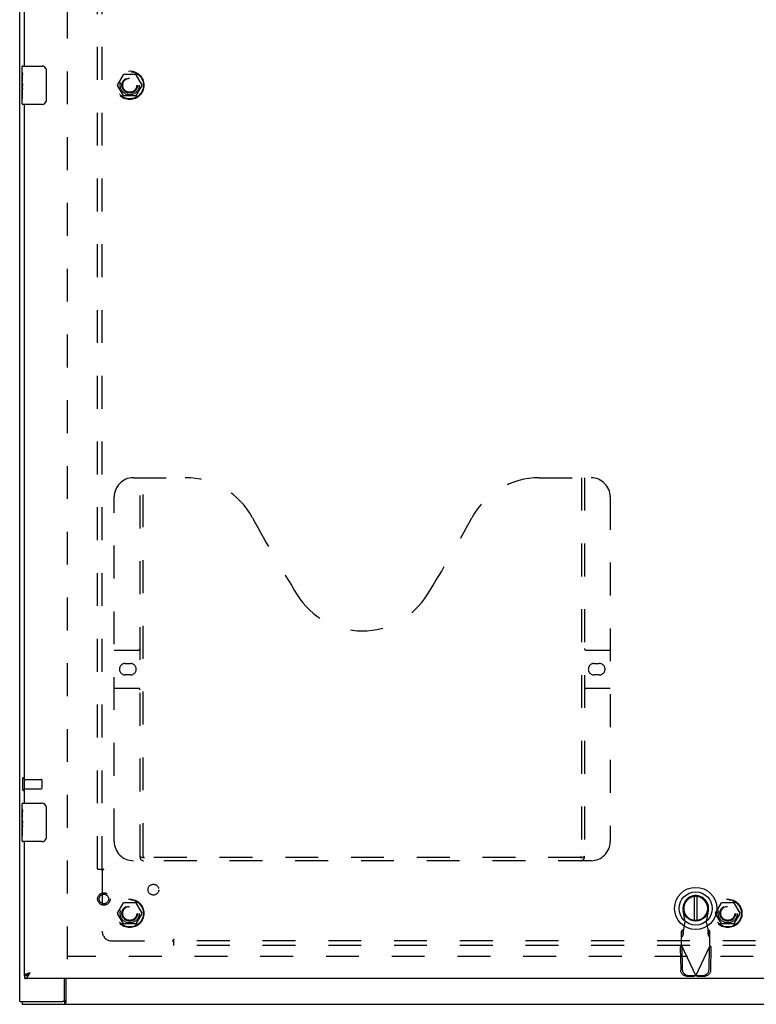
# Model space of a CAD drawing. Header units: inches. Extents: x 0 to 156, y 0 to 101.
# Tile 3 of 10: x 35 to 54, y 27 to 53. Entities that reach past the tile are written whole.
import ezdxf

# ---------------------------------------------------------------- set-up
doc = ezdxf.new("R2010")
doc.units = ezdxf.units.IN
doc.header["$LTSCALE"] = 8.587481
doc.header["$MEASUREMENT"] = 0
doc.linetypes.add('HIDDEN', pattern=[0.2, 0.1, -0.1])
doc.layers.get('0').update_dxf_attribs({"linetype": 'CONTINUOUS'})
for name, color, linetype in [('DEFAULT_2', 8, 'HIDDEN'), ('DOOR_ASSEMBLY', 7, 'CONTINUOUS'), ('SUBPANEL', 7, 'CONTINUOUS')]:
    doc.layers.add(name, color=color, linetype=linetype)

msp = doc.modelspace()

# ---------------------------------------------------------------- linework, layer by layer
at = {"color": 3, "linetype": 'Continuous'}
for p, q in [((35.159, 27.134), (35.159, 74.984)), ((36.334, 27.194), (36.334, 27.734)), ((36.361, 27.734), (36.361, 27.102)), ((35.159, 27.134), (36.274, 27.134)), ((35.222, 27.059), (72.471, 27.059))]:
    msp.add_line(p, q, dxfattribs=at)
at = {"color": 7, "linetype": 'Continuous'}
for p, q in [((35.222, 27.134), (35.222, 27.059)), ((36.331, 27.134), (36.274, 27.134)), ((36.331, 27.134), (36.331, 27.059))]:
    msp.add_line(p, q, dxfattribs=at)
msp.add_lwpolyline([(36.361, 27.154), (36.36, 27.155), (36.358, 27.155), (36.357, 27.155), (36.356, 27.154), (36.355, 27.154), (36.353, 27.154), (36.352, 27.153), (36.351, 27.152), (36.35, 27.151), (36.349, 27.15), (36.348, 27.149), (36.347, 27.148), (36.346, 27.147), (36.344, 27.145), (36.343, 27.144), (36.342, 27.142), (36.341, 27.141), (36.34, 27.139), (36.339, 27.138), (36.338, 27.137), (36.337, 27.136), (36.336, 27.135), (36.334, 27.134), (36.333, 27.134), (36.332, 27.134), (36.331, 27.134)], dxfattribs=at)
at = {"color": 3, "linetype": 'Continuous'}
for points in [[(36.352, 27.085), (36.35, 27.08), (36.349, 27.078), (36.348, 27.075), (36.347, 27.073), (36.346, 27.071), (36.344, 27.069), (36.343, 27.067), (36.342, 27.065), (36.341, 27.064), (36.34, 27.063), (36.339, 27.062), (36.337, 27.061), (36.336, 27.06), (36.335, 27.059), (36.334, 27.059), (36.332, 27.059), (36.331, 27.059)], [(36.361, 27.102), (36.36, 27.1), (36.359, 27.099), (36.358, 27.097), (36.357, 27.095), (36.355, 27.093), (36.354, 27.09), (36.353, 27.088), (36.352, 27.085)]]:
    msp.add_lwpolyline(points, dxfattribs=at)
msp.add_arc((36.274, 27.194), 0.06, 270, 360, dxfattribs=at)
at = {"layer": 'DEFAULT_2', "color": 8, "linetype": 'HIDDEN'}
for p, q in [((36.409, 28.234), (36.409, 73.884)), ((37.717, 51.064), (37.871, 51.331)), ((38.189, 51.336), (37.88, 51.336)), ((38.197, 51.331), (38.352, 51.064)), ((37.871, 50.786), (37.717, 51.054)), ((38.352, 51.054), (38.197, 50.786)), ((38.189, 50.781), (37.88, 50.781)), ((35.234, 32.951), (35.234, 32.667)), ((35.277, 32.951), (35.277, 32.667)), ((35.277, 32.933), (35.724, 32.933)), ((35.734, 32.923), (35.734, 32.695)), ((35.277, 32.685), (35.724, 32.685)), ((37.717, 29.439), (37.871, 29.706)), ((38.189, 29.711), (37.88, 29.711)), ((38.197, 29.706), (38.352, 29.439)), ((53.342, 29.439), (53.496, 29.706)), ((53.814, 29.711), (53.505, 29.711)), ((53.822, 29.706), (53.977, 29.439)), ((37.871, 29.161), (37.717, 29.429)), ((38.352, 29.429), (38.197, 29.161)), ((53.496, 29.161), (53.342, 29.429)), ((53.977, 29.429), (53.822, 29.161)), ((38.189, 29.156), (37.88, 29.156)), ((53.814, 29.156), (53.505, 29.156)), ((69.784, 28.309), (36.409, 28.309))]:
    msp.add_line(p, q, dxfattribs=at)
for centre, radius in [((38.034, 51.059), 0.372), ((38.034, 51.059), 0.356), ((38.034, 51.059), 0.204), ((38.034, 51.059), 0.183), ((38.034, 29.434), 0.372), ((38.034, 29.434), 0.356), ((38.034, 29.434), 0.204), ((38.034, 29.434), 0.183), ((53.659, 29.434), 0.372), ((53.659, 29.434), 0.356), ((53.659, 29.434), 0.204), ((53.659, 29.434), 0.183)]:
    msp.add_circle(centre, radius, dxfattribs=at)
for centre, radius, start, end in [((37.88, 51.326), 0.01, 90.0113, 149.988), ((38.189, 51.326), 0.01, 30.0108, 89.9876), ((37.725, 51.059), 0.01, 150.0117, 209.9873), ((38.343, 51.059), 0.01, 330.0117, 29.9873), ((37.88, 50.791), 0.01, 210.0108, 269.9876), ((38.189, 50.791), 0.01, 270.0113, 329.988), ((35.256, 32.951), 0.0215, 0, 180), ((35.724, 32.923), 0.01, 0, 90), ((35.256, 32.667), 0.0215, 180, 360), ((35.724, 32.695), 0.01, 270, 360), ((37.88, 29.701), 0.01, 90.0113, 149.988), ((38.189, 29.701), 0.01, 30.0108, 89.9876), ((53.505, 29.701), 0.01, 90.0113, 149.988), ((53.814, 29.701), 0.01, 30.0108, 89.9876), ((37.725, 29.434), 0.01, 150.0117, 209.9873), ((38.343, 29.434), 0.01, 330.0117, 29.9873), ((53.35, 29.434), 0.01, 150.0117, 209.9873), ((53.968, 29.434), 0.01, 330.0117, 29.9873), ((37.88, 29.166), 0.01, 210.0108, 269.9876), ((38.189, 29.166), 0.01, 270.0113, 329.988), ((53.505, 29.166), 0.01, 210.0108, 269.9876), ((53.814, 29.166), 0.01, 270.0113, 329.988)]:
    msp.add_arc(centre, radius, start, end, dxfattribs=at)
at = {"layer": 'DOOR_ASSEMBLY', "color": 3, "linetype": 'Continuous'}
for p, q in [((35.284, 51.559), (35.284, 69.809)), ((35.284, 32.309), (35.284, 50.559)), ((35.284, 27.809), (35.284, 31.309)), ((35.368, 27.859), (35.361, 27.857)), ((35.375, 27.862), (35.368, 27.859)), ((35.383, 27.864), (35.375, 27.862)), ((35.39, 27.867), (35.383, 27.864)), ((35.402, 27.87), (35.39, 27.867)), ((35.421, 27.876), (35.402, 27.87)), ((35.41, 27.846), (35.415, 27.854)), ((35.415, 27.854), (35.42, 27.862)), ((35.42, 27.862), (35.429, 27.879)), ((35.429, 27.879), (35.421, 27.876)), ((70.346, 27.734), (35.297, 27.734))]:
    msp.add_line(p, q, dxfattribs=at)
at = {"layer": 'DOOR_ASSEMBLY', "color": 7, "linetype": 'Continuous'}
for p, q in [((35.224, 51.4), (35.224, 51.544)), ((35.239, 51.559), (35.749, 51.559)), ((35.849, 51.459), (35.849, 50.659)), ((35.224, 51.144), (35.224, 51.396)), ((35.233, 51.342), (35.224, 51.342)), ((35.224, 51.174), (35.234, 51.174)), ((35.234, 51.174), (35.234, 51.331)), ((35.224, 50.574), (35.224, 51.141)), ((35.227, 51.111), (35.224, 51.111)), ((35.224, 50.979), (35.233, 50.979)), ((35.224, 50.943), (35.234, 50.943)), ((35.234, 50.99), (35.234, 51.043)), ((35.234, 50.713), (35.234, 50.943)), ((35.224, 50.88), (35.234, 50.88)), ((35.224, 50.713), (35.234, 50.713)), ((35.749, 50.559), (35.239, 50.559)), ((35.224, 32.15), (35.224, 32.294)), ((35.224, 31.894), (35.224, 32.146)), ((35.239, 32.309), (35.749, 32.309)), ((35.849, 32.209), (35.849, 31.409)), ((35.233, 32.092), (35.224, 32.092)), ((35.224, 31.924), (35.234, 31.924)), ((35.224, 31.324), (35.224, 31.891)), ((35.234, 31.924), (35.234, 32.081)), ((35.227, 31.861), (35.224, 31.861)), ((35.224, 31.729), (35.233, 31.729)), ((35.224, 31.693), (35.234, 31.693)), ((35.224, 31.63), (35.234, 31.63)), ((35.234, 31.74), (35.234, 31.793)), ((35.234, 31.463), (35.234, 31.693)), ((35.224, 31.463), (35.234, 31.463)), ((35.749, 31.309), (35.239, 31.309)), ((52.782, 29.875), (52.782, 29.25)), ((52.86, 29.25), (52.86, 29.875)), ((35.284, 27.809), (35.297, 27.809)), ((35.297, 27.734), (35.297, 27.809)), ((35.406, 27.859), (35.41, 27.863)), ((35.415, 27.869), (35.41, 27.866)), ((35.42, 27.873), (35.415, 27.869)), ((35.417, 27.869), (35.429, 27.879)), ((35.429, 27.879), (35.42, 27.873))]:
    msp.add_line(p, q, dxfattribs=at)
at = {"layer": 'DOOR_ASSEMBLY', "color": 8, "linetype": 'HIDDEN'}
for p, q in [((38.129, 40.809), (39.484, 40.809)), ((38.304, 30.899), (38.304, 40.809)), ((38.384, 30.929), (38.384, 40.809)), ((48.734, 40.809), (50.089, 40.809)), ((49.834, 40.809), (49.834, 30.929)), ((49.914, 40.809), (49.914, 30.899)), ((37.629, 31.309), (37.629, 40.309)), ((50.589, 40.309), (50.589, 31.309)), ((37.629, 36.309), (38.264, 36.309)), ((49.954, 36.309), (50.589, 36.309)), ((37.916, 35.959), (38.053, 35.959)), ((50.166, 35.959), (50.303, 35.959)), ((38.053, 35.659), (37.916, 35.659)), ((50.303, 35.659), (50.166, 35.659)), ((38.264, 35.309), (37.629, 35.309)), ((50.589, 35.309), (49.954, 35.309)), ((49.83, 30.889), (38.388, 30.889)), ((50.089, 30.809), (38.129, 30.809)), ((52.546, 29.208), (52.492, 29.502)), ((53.15, 29.502), (53.097, 29.208)), ((52.508, 29.011), (52.546, 29.208)), ((53.097, 29.208), (53.135, 29.011)), ((52.493, 29.007), (52.447, 28.966)), ((52.447, 28.592), (52.447, 28.966)), ((52.447, 28.81), (52.493, 28.852)), ((52.493, 28.852), (52.493, 29.007)), ((53.135, 29.011), (53.137, 28.979)), ((53.195, 28.966), (53.149, 29.007)), ((53.149, 29.007), (53.149, 28.852)), ((53.149, 28.852), (53.195, 28.81)), ((53.195, 28.592), (53.195, 28.966)), ((52.419, 28.544), (52.461, 28.563)), ((52.419, 28.544), (52.429, 27.953)), ((52.438, 28.576), (52.447, 28.592)), ((52.447, 28.592), (52.821, 27.804)), ((52.461, 28.563), (52.471, 27.973)), ((52.821, 27.804), (53.195, 28.592)), ((53.172, 27.973), (53.182, 28.563)), ((53.182, 28.563), (53.223, 28.544)), ((53.213, 27.953), (53.223, 28.544)), ((52.584, 27.794), (52.776, 27.791)), ((52.625, 27.814), (52.818, 27.811)), ((52.818, 27.811), (52.776, 27.791)), ((52.791, 27.795), (52.776, 27.791)), ((52.806, 27.8), (52.791, 27.795)), ((52.821, 27.804), (52.806, 27.8)), ((52.836, 27.8), (52.821, 27.804)), ((52.824, 27.811), (53.017, 27.814)), ((52.866, 27.791), (52.824, 27.811)), ((52.851, 27.795), (52.836, 27.8)), ((52.866, 27.791), (52.851, 27.795)), ((52.866, 27.791), (53.059, 27.794))]:
    msp.add_line(p, q, dxfattribs=at)
at = {"layer": 'DOOR_ASSEMBLY', "color": 7, "linetype": 'Continuous'}
for points in [[(35.842, 51.495), (35.844, 51.489), (35.846, 51.483), (35.847, 51.477), (35.848, 51.471), (35.849, 51.465), (35.849, 51.459)], [(35.224, 51.4), (35.224, 51.396), (35.225, 51.392), (35.226, 51.387), (35.227, 51.381), (35.228, 51.374), (35.23, 51.366), (35.231, 51.358), (35.232, 51.349)], [(35.232, 51.349), (35.233, 51.34), (35.234, 51.331)], [(35.224, 51.144), (35.224, 51.137), (35.225, 51.129), (35.226, 51.121), (35.227, 51.112)], [(35.227, 51.112), (35.23, 51.085), (35.231, 51.076), (35.232, 51.067), (35.233, 51.059), (35.234, 51.051), (35.234, 51.043)], [(35.234, 50.99), (35.234, 50.984), (35.233, 50.978), (35.233, 50.972), (35.232, 50.966), (35.232, 50.96), (35.231, 50.954)], [(35.849, 50.659), (35.849, 50.652), (35.848, 50.646), (35.847, 50.64), (35.846, 50.634), (35.844, 50.628), (35.842, 50.622)], [(35.224, 32.15), (35.224, 32.146), (35.225, 32.142), (35.226, 32.137), (35.227, 32.131), (35.228, 32.124), (35.23, 32.116), (35.231, 32.108), (35.232, 32.099)], [(35.842, 32.245), (35.844, 32.239), (35.846, 32.233), (35.847, 32.227), (35.848, 32.221), (35.849, 32.215), (35.849, 32.209)], [(35.224, 31.894), (35.224, 31.887), (35.225, 31.879), (35.226, 31.871), (35.227, 31.862)], [(35.232, 32.099), (35.233, 32.09), (35.234, 32.081)], [(35.227, 31.862), (35.23, 31.835), (35.231, 31.826), (35.232, 31.817), (35.233, 31.809), (35.234, 31.801), (35.234, 31.793)], [(35.234, 31.74), (35.234, 31.734), (35.233, 31.728), (35.233, 31.722), (35.232, 31.716), (35.232, 31.71), (35.231, 31.704)], [(35.849, 31.409), (35.849, 31.402), (35.848, 31.396), (35.847, 31.39), (35.846, 31.384), (35.844, 31.378), (35.842, 31.372)], [(35.297, 27.809), (35.3, 27.809), (35.302, 27.809), (35.304, 27.809), (35.307, 27.809), (35.309, 27.809), (35.311, 27.81), (35.314, 27.81), (35.316, 27.81), (35.318, 27.811), (35.321, 27.811), (35.323, 27.812), (35.325, 27.813), (35.328, 27.813), (35.33, 27.814), (35.333, 27.815), (35.335, 27.816), (35.337, 27.816), (35.34, 27.817), (35.342, 27.818), (35.344, 27.819), (35.347, 27.82), (35.349, 27.822), (35.351, 27.823), (35.354, 27.824), (35.356, 27.825), (35.358, 27.826)], [(35.358, 27.826), (35.361, 27.828), (35.363, 27.829), (35.366, 27.831), (35.368, 27.832)], [(35.368, 27.832), (35.37, 27.833), (35.373, 27.835), (35.375, 27.837), (35.377, 27.838), (35.38, 27.84), (35.382, 27.841), (35.384, 27.843), (35.387, 27.845), (35.389, 27.846), (35.391, 27.848), (35.394, 27.85), (35.396, 27.852), (35.399, 27.854), (35.401, 27.855), (35.406, 27.859)], [(35.41, 27.866), (35.408, 27.865), (35.406, 27.863), (35.403, 27.862), (35.401, 27.86), (35.399, 27.859), (35.397, 27.857), (35.395, 27.856), (35.393, 27.854), (35.391, 27.853), (35.389, 27.851), (35.387, 27.85), (35.385, 27.848), (35.383, 27.847), (35.381, 27.845), (35.38, 27.844), (35.378, 27.842), (35.376, 27.841), (35.375, 27.839), (35.373, 27.838), (35.372, 27.836), (35.371, 27.834), (35.369, 27.833), (35.369, 27.833)], [(35.41, 27.863), (35.413, 27.865), (35.417, 27.869)]]:
    msp.add_lwpolyline(points, dxfattribs=at)
at = {"layer": 'DOOR_ASSEMBLY', "color": 8, "linetype": 'HIDDEN'}
for points in [[(38.294, 30.929), (38.31, 30.918), (38.326, 30.908), (38.342, 30.9), (38.358, 30.894), (38.373, 30.89), (38.388, 30.889)], [(49.83, 30.889), (49.845, 30.89), (49.861, 30.894), (49.876, 30.9), (49.892, 30.908), (49.908, 30.918), (49.924, 30.929)], [(52.493, 28.852), (52.494, 28.856), (52.495, 28.861), (52.496, 28.867), (52.497, 28.875), (52.498, 28.885), (52.499, 28.895), (52.5, 28.907), (52.501, 28.92), (52.502, 28.934), (52.504, 28.948), (52.505, 28.963), (52.506, 28.979), (52.508, 29.011)], [(52.508, 29.011), (52.505, 29.01), (52.503, 29.009), (52.5, 29.008), (52.498, 29.008), (52.496, 29.007), (52.493, 29.007)], [(53.149, 29.007), (53.147, 29.007), (53.144, 29.008), (53.142, 29.008), (53.139, 29.009), (53.137, 29.01), (53.135, 29.011)], [(53.137, 28.979), (53.138, 28.963), (53.139, 28.948), (53.14, 28.934), (53.141, 28.92), (53.142, 28.907), (53.143, 28.895), (53.144, 28.885), (53.145, 28.875), (53.146, 28.867), (53.147, 28.861), (53.148, 28.856), (53.149, 28.852)], [(52.419, 28.544), (52.423, 28.552), (52.428, 28.56), (52.433, 28.568), (52.438, 28.576)], [(53.195, 28.592), (53.205, 28.576), (53.209, 28.568), (53.214, 28.56), (53.219, 28.552), (53.223, 28.544)], [(52.584, 27.794), (52.569, 27.795), (52.554, 27.798), (52.539, 27.802), (52.525, 27.807), (52.512, 27.814), (52.499, 27.822), (52.487, 27.831), (52.475, 27.842), (52.465, 27.853), (52.456, 27.866), (52.448, 27.879), (52.442, 27.893), (52.436, 27.908), (52.432, 27.923), (52.43, 27.938), (52.429, 27.953)], [(52.471, 27.973), (52.472, 27.958), (52.474, 27.942), (52.478, 27.927), (52.483, 27.913), (52.49, 27.899), (52.498, 27.886), (52.507, 27.873), (52.517, 27.862), (52.528, 27.851), (52.54, 27.842), (52.553, 27.834), (52.567, 27.827), (52.581, 27.822), (52.595, 27.818), (52.61, 27.815), (52.625, 27.814)], [(53.017, 27.814), (53.032, 27.815), (53.047, 27.818), (53.061, 27.822), (53.075, 27.827), (53.089, 27.834), (53.102, 27.842), (53.114, 27.851), (53.125, 27.862), (53.135, 27.873), (53.145, 27.886), (53.152, 27.899), (53.159, 27.913), (53.164, 27.927), (53.168, 27.942), (53.171, 27.958), (53.172, 27.973)], [(53.213, 27.953), (53.212, 27.938), (53.21, 27.923), (53.206, 27.908), (53.201, 27.893), (53.194, 27.879), (53.186, 27.866), (53.177, 27.853), (53.167, 27.842), (53.156, 27.831), (53.144, 27.822), (53.131, 27.814), (53.117, 27.807), (53.103, 27.802), (53.088, 27.798), (53.074, 27.795), (53.059, 27.794)]]:
    msp.add_lwpolyline(points, dxfattribs=at)
at = {"layer": 'DOOR_ASSEMBLY', "color": 3, "linetype": 'Continuous'}
for points in [[(35.361, 27.857), (35.358, 27.856), (35.354, 27.854), (35.351, 27.853), (35.348, 27.852), (35.345, 27.851), (35.341, 27.85), (35.338, 27.848), (35.335, 27.847), (35.332, 27.846), (35.329, 27.845), (35.327, 27.844), (35.324, 27.842), (35.321, 27.841), (35.319, 27.84), (35.316, 27.839), (35.314, 27.838), (35.311, 27.836), (35.309, 27.835), (35.307, 27.834), (35.305, 27.833), (35.303, 27.832), (35.301, 27.83), (35.299, 27.829), (35.298, 27.828), (35.296, 27.827), (35.294, 27.825), (35.293, 27.824), (35.292, 27.823), (35.291, 27.822), (35.289, 27.821), (35.288, 27.819), (35.288, 27.818), (35.287, 27.817), (35.286, 27.816), (35.285, 27.815), (35.285, 27.813), (35.285, 27.812), (35.284, 27.811), (35.284, 27.81), (35.284, 27.809)], [(35.297, 27.734), (35.3, 27.734), (35.302, 27.734), (35.304, 27.734), (35.307, 27.735), (35.309, 27.735), (35.311, 27.736), (35.314, 27.736), (35.316, 27.737), (35.318, 27.738), (35.321, 27.739), (35.323, 27.74), (35.325, 27.742), (35.328, 27.743), (35.33, 27.745), (35.333, 27.746), (35.335, 27.748), (35.337, 27.75), (35.34, 27.752), (35.342, 27.754), (35.344, 27.756), (35.347, 27.758), (35.349, 27.76), (35.351, 27.763), (35.354, 27.765), (35.356, 27.768), (35.358, 27.77), (35.361, 27.773), (35.363, 27.776), (35.366, 27.779), (35.368, 27.782), (35.37, 27.785), (35.373, 27.788), (35.375, 27.791), (35.377, 27.795), (35.38, 27.798), (35.382, 27.801), (35.384, 27.805), (35.387, 27.808)], [(35.387, 27.808), (35.389, 27.812), (35.391, 27.816), (35.394, 27.819), (35.396, 27.823), (35.399, 27.827), (35.401, 27.831), (35.403, 27.835), (35.406, 27.838), (35.41, 27.846)]]:
    msp.add_lwpolyline(points, dxfattribs=at)
at = {"layer": 'DOOR_ASSEMBLY', "color": 7, "linetype": 'Continuous'}
for radius in [0.551, 0.433, 0.329, 0.317]:
    msp.add_circle((52.821, 29.562), radius, dxfattribs=at)
at = {"layer": 'DOOR_ASSEMBLY', "color": 8, "linetype": 'HIDDEN'}
for radius in [0.164, 0.124]:
    msp.add_circle((37.359, 29.809), radius, dxfattribs=at)
at = {"layer": 'DOOR_ASSEMBLY', "color": 7, "linetype": 'Continuous'}
for centre, radius, start, end in [((35.239, 51.544), 0.015, 90, 180), ((35.749, 51.459), 0.1, 21.1999, 90), ((35.239, 50.574), 0.015, 180, 270), ((35.749, 50.659), 0.1, 270, 338.7946), ((35.239, 32.294), 0.015, 90, 180), ((35.749, 32.209), 0.1, 21.1999, 90), ((35.749, 31.409), 0.1, 270, 338.7946), ((35.239, 31.324), 0.015, 180, 270), ((52.821, 29.562), 0.315, 280.0787, 259.9213)]:
    msp.add_arc(centre, radius, start, end, dxfattribs=at)
at = {"layer": 'DOOR_ASSEMBLY', "color": 8, "linetype": 'HIDDEN'}
for centre, radius, start, end in [((38.129, 40.309), 0.5, 90, 180), ((39.484, 38.809), 2, 28.4813, 90), ((48.734, 38.809), 2, 90, 151.5187), ((50.089, 40.309), 0.5, 0, 90), ((75.792, 58.507), 39.307, 208.4813, 211.8705), ((12.426, 58.507), 39.307, 328.1295, 331.5187), ((44.109, 38.809), 2, 211.8705, 328.1295), ((38.264, 36.349), 0.04, 270, 360), ((49.954, 36.349), 0.04, 180, 270), ((37.916, 35.809), 0.15, 90, 270), ((38.053, 35.809), 0.15, 270, 90), ((50.166, 35.809), 0.15, 90, 270), ((50.303, 35.809), 0.15, 270, 90), ((38.264, 35.269), 0.04, 0, 90), ((49.954, 35.269), 0.04, 90, 180), ((38.129, 31.309), 0.5, 180, 270), ((50.089, 31.309), 0.5, 270, 360), ((38.394, 30.899), 0.09, 180, 270), ((38.424, 30.929), 0.04, 180, 270), ((49.794, 30.929), 0.04, 270, 360), ((49.824, 30.899), 0.09, 270, 360), ((52.821, 29.562), 0.335, 349.673, 190.327)]:
    msp.add_arc(centre, radius, start, end, dxfattribs=at)
at = {"layer": 'DOOR_ASSEMBLY', "color": 7, "linetype": 'Continuous'}
for centre, start_param, end_param in [((35.424, 50.977), -3.141593, -2.879776), ((35.424, 31.727), 3.141593, 3.403409)]:
    msp.add_ellipse(centre, major_axis=(0.2, 0), ratio=0.432808, start_param=start_param, end_param=end_param, dxfattribs=at)
at = {"layer": 'SUBPANEL', "color": 8, "linetype": 'HIDDEN'}
for p, q in [((37.19, 30.59), (37.19, 71.527)), ((37.315, 30.59), (37.315, 71.527)), ((37.19, 30.59), (37.277, 30.59)), ((37.277, 30.59), (37.356, 30.59)), ((37.297, 30.573), (37.301, 30.568)), ((37.301, 30.568), (37.304, 30.565)), ((37.315, 30.555), (37.315, 28.965)), ((37.335, 30.568), (37.329, 30.564)), ((37.565, 28.715), (39.155, 28.715)), ((39.19, 28.676), (39.19, 28.756)), ((68.128, 28.715), (39.19, 28.715)), ((39.19, 28.59), (39.19, 28.676)), ((68.128, 28.59), (39.19, 28.59))]:
    msp.add_line(p, q, dxfattribs=at)
for points in [[(37.277, 30.59), (37.279, 30.588), (37.281, 30.587), (37.283, 30.586), (37.284, 30.584), (37.286, 30.583), (37.288, 30.581), (37.289, 30.58), (37.291, 30.578), (37.292, 30.577), (37.294, 30.576), (37.295, 30.574), (37.297, 30.573)], [(37.304, 30.565), (37.306, 30.563), (37.308, 30.562), (37.309, 30.56), (37.311, 30.559), (37.313, 30.557), (37.314, 30.556), (37.315, 30.555)], [(37.329, 30.564), (37.327, 30.563), (37.324, 30.561), (37.322, 30.56), (37.32, 30.558), (37.319, 30.557), (37.317, 30.556), (37.315, 30.555)], [(37.356, 30.59), (37.356, 30.588), (37.355, 30.587), (37.354, 30.585), (37.353, 30.584), (37.352, 30.582), (37.351, 30.581), (37.35, 30.579), (37.349, 30.578), (37.348, 30.577), (37.346, 30.575), (37.344, 30.574), (37.343, 30.573), (37.341, 30.571), (37.339, 30.57), (37.337, 30.569), (37.335, 30.568)], [(39.164, 28.728), (39.163, 28.726), (39.162, 28.724), (39.16, 28.722), (39.159, 28.72), (39.158, 28.718), (39.156, 28.716), (39.155, 28.715)], [(39.172, 28.698), (39.167, 28.702), (39.166, 28.704), (39.164, 28.705), (39.162, 28.707), (39.161, 28.709), (39.159, 28.711), (39.158, 28.712), (39.156, 28.714), (39.155, 28.715)], [(39.19, 28.756), (39.189, 28.755), (39.187, 28.754), (39.186, 28.754), (39.184, 28.753), (39.183, 28.752), (39.181, 28.751), (39.18, 28.75), (39.179, 28.748), (39.177, 28.747), (39.176, 28.745), (39.174, 28.744), (39.173, 28.742), (39.172, 28.741), (39.171, 28.739), (39.17, 28.737), (39.168, 28.735), (39.164, 28.728)], [(39.19, 28.676), (39.189, 28.678), (39.188, 28.68), (39.186, 28.682), (39.185, 28.684), (39.183, 28.686), (39.182, 28.687), (39.18, 28.689), (39.179, 28.69), (39.178, 28.692), (39.176, 28.693), (39.175, 28.695), (39.173, 28.696), (39.172, 28.698)]]:
    msp.add_lwpolyline(points, dxfattribs=at)
for centre, radius in [((38.034, 51.059), 0.25), ((38.653, 30.052), 0.141), ((38.034, 29.434), 0.25), ((53.659, 29.434), 0.25)]:
    msp.add_circle(centre, radius, dxfattribs=at)
msp.add_arc((37.565, 28.965), 0.25, 180, 270, dxfattribs=at)

doc.saveas('drawing.dxf')
